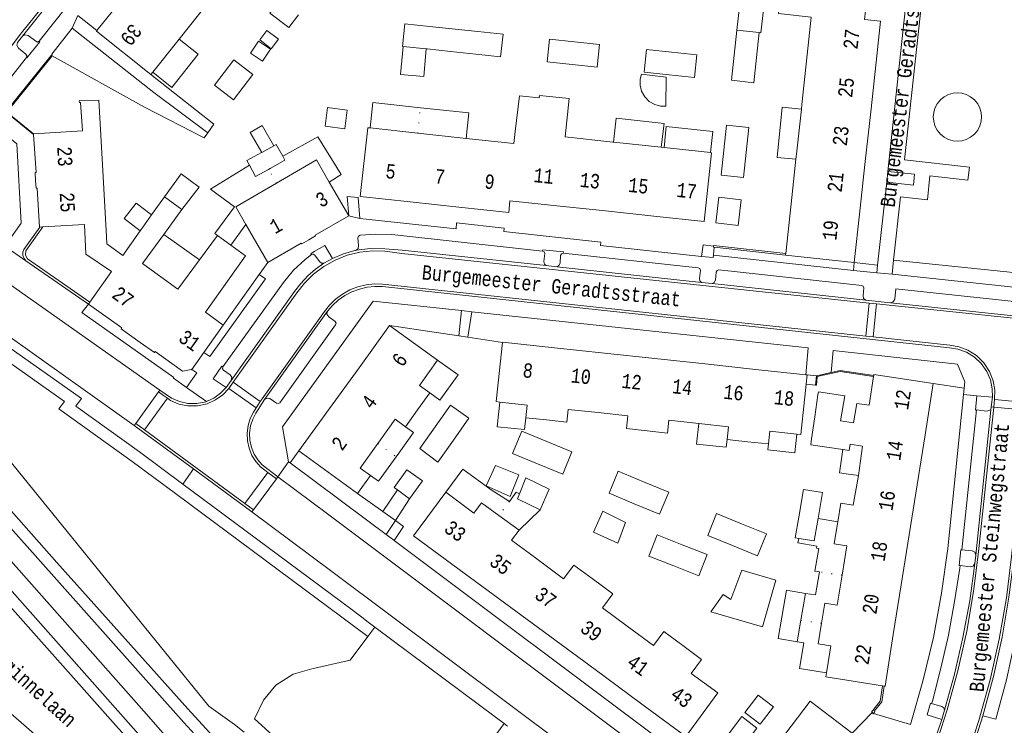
# Model space of a CAD drawing. Header units: metres. Extents: x 196790 to 198335, y 354523 to 356036.
# Tile 97 of 108: x 197428 to 197552, y 355462 to 355550. Entities that reach past the tile are written whole.
import ezdxf

# ---------------------------------------------------------------- set-up
doc = ezdxf.new("R2010")
doc.units = ezdxf.units.M
for name, pattern in [('DGN Style 1', [1.160006, 0.00193, -1.158076]), ('DGN Style 2', [186.027128, 111.616277, -74.410851]), ('DGN Style 3', [260.437979, 186.027128, -74.410851])]:
    doc.linetypes.add(name, pattern=pattern)
for name, color, linetype, lineweight in [('afdak', 252, 'DGN Style 2', 18), ('bij- of bedrijfsgebouw', 252, 'Continuous', 18), ('cultuurscheiding', 252, 'Continuous', 18), ('functiescheiding', 252, 'Continuous', 18), ('heg of haag', 252, 'Continuous', 18), ('hoofdgebouw', 252, 'Continuous', 18), ('huisnummer BAG', 252, 'Continuous', 18), ('kant asfaltverharding', 252, 'Continuous', 18), ('kant klinkerverharding', 252, 'Continuous', 18), ('kant muur (extern)', 252, 'Continuous', 18), ('kant tegelverharding', 252, 'Continuous', 18), ('molgoot', 252, 'DGN Style 3', 18), ('raster', 252, 'Continuous', 18), ('schutting', 252, 'Continuous', 18), ('straatnaam', 252, 'Continuous', 18), ('T22_berm', 252, 'DGN Style 2', 18), ('T22_brandgang', 252, 'DGN Style 2', 18), ('taludlijn', 252, 'Continuous', 18), ('tuinhuis', 252, 'DGN Style 2', 18), ('tussenmuur WOZ', 252, 'DGN Style 1', 18), ('vlakafsluiter grijs', 252, 'DGN Style 2', 18), ('vlakafsluiter groen', 252, 'DGN Style 2', 18)]:
    doc.layers.add(name, color=color, linetype=linetype, lineweight=lineweight)
doc.styles.add('Style-Courier New', font='cour.ttf')

msp = doc.modelspace()

# ---------------------------------------------------------------- linework, layer by layer
at = {"layer": 'afdak'}
for p, q in [((197456.783, 355524.332), (197454.875, 355521.739)), ((197446.486, 355523.055), (197450.968, 355519.913)), ((197475.923, 355495.696), (197475.597, 355495.245)), ((197533.489, 355492.886), (197531.951, 355493.102)), ((197473.927, 355488.373), (197475.776, 355491.088)), ((197487.491, 355491.083), (197489.791, 355489.614)), ((197477.28, 355489.984), (197475.496, 355487.242)), ((197473.927, 355488.373), (197475.496, 355487.242)), ((197493.641, 355488.58), (197490.988, 355486.022)), ((197528.436, 355487.519), (197530.907, 355487.097)), ((197525.82, 355472.063), (197526.646, 355471.912))]:
    msp.add_line(p, q, dxfattribs=at)
at = {"layer": 'afdak', "flags": 128}
for points in [[(197518.255, 355548.667), (197518.586, 355551.572), (197521.603, 355551.217), (197521.265, 355548.338), (197521.053, 355548.365)], [(197448.426, 355547.557), (197450.803, 355545.666), (197447.491, 355541.503), (197445.114, 355543.394)], [(197476.464, 355546.627), (197476.163, 355543.129), (197479.071, 355542.879), (197479.368, 355546.319)], [(197478.644, 355538.957), (197472.677, 355539.599), (197472.335, 355536.415)], [(197484.363, 355535.108), (197484.707, 355538.305), (197478.644, 355538.957)], [(197526.349, 355538.783), (197523.956, 355539.025), (197523.321, 355532.734), (197525.672, 355532.497)], [(197502.826, 355534.635), (197503.148, 355537.631), (197509.16, 355536.99), (197508.808, 355533.992)], [(197458.768, 355533.351), (197457.326, 355535.857), (197458.835, 355536.716), (197460.289, 355534.189)], [(197509.161, 355533.954), (197509.435, 355536.587), (197515.241, 355535.982), (197514.965, 355533.331)], [(197461.386, 355532.882), (197465.784, 355535.309), (197468.725, 355530.605), (197467.224, 355529.644)], [(197453.203, 355522.953), (197452.875, 355523.194), (197455.331, 355526.548), (197452.343, 355528.737), (197457.231, 355531.751)], [(197446.574, 355527.788), (197448.67, 355530.667), (197450.947, 355529.007), (197448.767, 355526.191)], [(197479.805, 355503.229), (197481.076, 355502.317), (197483.359, 355505.5), (197480.793, 355507.341)], [(197491.83, 355500.122), (197491.669, 355498.631), (197488.268, 355499.001), (197488.603, 355502.083)], [(197513.496, 355499.405), (197513.217, 355496.82), (197516.948, 355496.417), (197517.054, 355497.402)], [(197476.768, 355498.997), (197477.784, 355498.268), (197475.923, 355495.696)], [(197525.781, 355498.082), (197525.529, 355495.726), (197522.148, 355496.087), (197522.229, 355496.843)], [(197531.951, 355493.102), (197531.12, 355493.221), (197531.543, 355496.145)], [(197475.597, 355495.245), (197473.378, 355492.179), (197472.399, 355492.888)], [(197481.814, 355490.795), (197483.95, 355493.693), (197487.491, 355491.083)], [(197489.791, 355489.614), (197490.609, 355490.82), (197491.041, 355490.584)], [(197528.619, 355480.819), (197528.035, 355480.919), (197528.516, 355483.732), (197528.241, 355483.779), (197528.285, 355484.033), (197525.922, 355484.437), (197526.021, 355485.018)], [(197526.847, 355478.127), (197528.119, 355477.925), (197528.619, 355480.819)], [(197529.49, 355468.164), (197526.133, 355468.7), (197526.646, 355471.912)]]:
    msp.add_lwpolyline(points, dxfattribs=at)
at = {"layer": 'bij- of bedrijfsgebouw'}
for p, q in [((197479.775, 355549.122), (197485.844, 355548.477)), ((197517.916, 355545.525), (197518.255, 355548.667)), ((197518.255, 355548.667), (197521.053, 355548.365)), ((197521.053, 355548.365), (197520.715, 355545.224)), ((197479.368, 355546.319), (197476.464, 355546.627)), ((197479.476, 355546.308), (197479.368, 355546.319)), ((197482.403, 355545.997), (197479.476, 355546.308)), ((197485.558, 355545.662), (197482.403, 355545.997)), ((197458.768, 355533.351), (197460.289, 355534.189)), ((197458.749, 355533.34), (197458.768, 355533.351)), ((197459.618, 355531.228), (197459.836, 355531.349)), ((197528.034, 355500.243), (197528.431, 355502.992)), ((197475.345, 355491.404), (197475.776, 355491.088)), ((197475.776, 355491.088), (197477.28, 355489.984)), ((197490.8, 355489.964), (197491.041, 355490.584)), ((197493.641, 355488.58), (197490.8, 355489.964)), ((197528.396, 355487.282), (197528.436, 355487.519)), ((197526.275, 355474.751), (197526.847, 355478.127)), ((197526.275, 355474.751), (197525.82, 355472.063))]:
    msp.add_line(p, q, dxfattribs=at)
at = {"layer": 'bij- of bedrijfsgebouw', "flags": 128}
for points in [[(197461.019, 355552.398), (197459.793, 355550.803), (197462.17, 355548.997), (197463.382, 355550.592)], [(197476.464, 355546.627), (197476.383, 355546.636), (197476.682, 355549.45), (197479.775, 355549.122)], [(197485.844, 355548.477), (197488.983, 355548.144), (197488.684, 355545.33), (197485.558, 355545.662)], [(197497.942, 355547.193), (197494.8, 355547.526), (197494.501, 355544.712), (197497.644, 355544.378)], [(197497.644, 355544.378), (197500.786, 355544.045), (197501.085, 355546.859), (197497.942, 355547.193)], [(197510.104, 355545.902), (197506.962, 355546.235), (197506.663, 355543.421), (197509.805, 355543.088)], [(197454.062, 355543.357), (197455.283, 355544.946), (197457.657, 355543.123), (197456.441, 355541.534)], [(197509.805, 355543.088), (197512.948, 355542.754), (197513.246, 355545.568), (197510.104, 355545.902)], [(197520.715, 355545.224), (197520.377, 355542.082), (197517.578, 355542.383), (197517.916, 355545.525)], [(197454.062, 355543.357), (197452.841, 355541.767), (197455.226, 355539.944), (197456.441, 355541.534)], [(197516.636, 355533.634), (197516.974, 355536.776), (197519.773, 355536.474), (197519.435, 355533.332)], [(197460.289, 355534.189), (197460.582, 355534.35), (197461.386, 355532.882)], [(197458.749, 355533.34), (197456.916, 355532.329), (197457.231, 355531.751)], [(197461.386, 355532.882), (197461.67, 355532.362), (197459.836, 355531.349)], [(197519.435, 355533.332), (197519.097, 355530.191), (197516.298, 355530.492), (197516.636, 355533.634)], [(197457.231, 355531.751), (197458.002, 355530.335), (197459.618, 355531.228)], [(197516, 355527.728), (197518.799, 355527.426), (197518.453, 355524.215), (197515.655, 355524.516), (197516, 355527.728)], [(197528.431, 355502.992), (197528.483, 355503.385), (197531.786, 355502.871), (197531.253, 355499.733)], [(197482.77, 355497.319), (197484.717, 355500.067), (197482.404, 355501.706), (197480.483, 355498.996)], [(197480.483, 355498.996), (197478.561, 355496.285), (197480.822, 355494.571), (197482.77, 355497.319)], [(197494.466, 355497.159), (197491.319, 355498.452), (197490.167, 355495.65), (197493.314, 355494.357)], [(197494.466, 355497.159), (197497.612, 355495.865), (197496.46, 355493.063), (197493.314, 355494.357)], [(197477.28, 355489.984), (197478.879, 355492.22), (197476.927, 355493.616), (197475.345, 355491.404)], [(197486.866, 355491.603), (197488.031, 355494.153), (197490.945, 355492.951), (197489.889, 355490.255), (197486.866, 355491.603)], [(197506.567, 355492.104), (197503.404, 355493.413), (197502.262, 355490.656), (197505.425, 355489.347)], [(197491.041, 355490.584), (197491.82, 355492.586), (197494.77, 355491.166), (197493.641, 355488.58)], [(197506.567, 355492.104), (197509.73, 355490.794), (197508.588, 355488.037), (197505.425, 355489.347)], [(197528.436, 355487.519), (197528.984, 355490.755), (197526.618, 355491.155), (197526.026, 355487.658)], [(197500.307, 355485.775), (197501.472, 355488.434), (197504.313, 355487.013), (197503.366, 355484.427), (197500.307, 355485.775)], [(197518.851, 355486.846), (197515.736, 355488.115), (197514.623, 355485.386), (197517.738, 355484.117)], [(197526.021, 355485.018), (197525.591, 355485.091), (197526.026, 355487.658)], [(197528.396, 355487.282), (197527.958, 355484.691), (197526.021, 355485.018)], [(197518.851, 355486.846), (197521.965, 355485.576), (197520.852, 355482.847), (197517.738, 355484.117)], [(197511.42, 355484.219), (197508.298, 355485.447), (197507.255, 355482.796), (197510.377, 355481.568)], [(197510.377, 355481.568), (197513.499, 355480.339), (197514.542, 355482.99), (197511.42, 355484.219)], [(197516.541, 355477.966), (197517.515, 355477.367), (197518.893, 355481.012), (197523.161, 355479.788), (197521.484, 355473.941), (197515.024, 355475.794), (197516.541, 355477.966)], [(197526.847, 355478.127), (197524.48, 355478.528), (197523.908, 355475.149)], [(197525.82, 355472.063), (197523.454, 355472.464), (197523.908, 355475.149)], [(197519.274, 355463.204), (197521.18, 355461.746), (197522.851, 355463.93), (197520.945, 355465.388), (197519.274, 355463.204)], [(197517.208, 355460.504), (197519.114, 355459.045), (197520.785, 355461.229), (197518.879, 355462.688), (197517.208, 355460.504)]]:
    msp.add_lwpolyline(points, dxfattribs=at)
at = {"layer": 'cultuurscheiding'}
for p, q in [((197537.04, 355529.628), (197537.185, 355530.97)), ((197537.903, 355519.875), (197558.5, 355517.75)), ((197542.862, 355504.43), (197546.743, 355503.824))]:
    msp.add_line(p, q, dxfattribs=at)
at = {"layer": 'cultuurscheiding', "flags": 128}
msp.add_lwpolyline([(197542.869, 355537.799), (197542.92, 355538.35), (197543.082, 355538.913), (197543.362, 355539.455), (197543.756, 355539.939), (197544.24, 355540.333), (197544.782, 355540.613), (197545.345, 355540.775), (197545.896, 355540.826), (197546.447, 355540.775), (197547.01, 355540.613), (197547.552, 355540.333), (197548.036, 355539.939), (197548.43, 355539.455), (197548.71, 355538.913), (197548.872, 355538.35), (197548.923, 355537.799), (197548.872, 355537.248), (197548.71, 355536.685), (197548.43, 355536.143), (197548.036, 355535.659), (197547.552, 355535.265), (197547.01, 355534.985), (197546.447, 355534.823), (197545.896, 355534.772), (197545.345, 355534.823), (197544.782, 355534.985), (197544.24, 355535.265), (197543.756, 355535.659), (197543.362, 355536.143), (197543.082, 355536.685), (197542.92, 355537.248), (197542.869, 355537.799)], dxfattribs=at)
at = {"layer": 'functiescheiding'}
for p, q in [((197534.86, 355514.482), (197534.429, 355510.341)), ((197535.78, 355514.384), (197535.358, 355510.241)), ((197458.58, 355502.163), (197455.175, 355504.563)), ((197454.624, 355503.791), (197458.066, 355501.353)), ((197446.954, 355502.555), (197444.096, 355498.606)), ((197550.556, 355502.424), (197554.688, 355501.993)), ((197554.589, 355501.049), (197550.454, 355501.466)), ((197456.64, 355489.39), (197459.522, 355493.276))]:
    msp.add_line(p, q, dxfattribs=at)
at = {"layer": 'heg of haag', "flags": 128}
msp.add_lwpolyline([(197472.963, 355448.663), (197457.875, 355462.419), (197458.972, 355464.738), (197460.518, 355466.646), (197462.691, 355467.996), (197465.036, 355468.655), (197469.848, 355469.755)], dxfattribs=at)
at = {"layer": 'hoofdgebouw'}
for p, q in [((197438.119, 355548.61), (197440.068, 355551.036)), ((197451.975, 355552.017), (197448.426, 355547.557)), ((197448.426, 355547.557), (197445.114, 355543.394)), ((197527.082, 355545.586), (197526.412, 355539.365)), ((197535.035, 355538.427), (197535.715, 355544.648)), ((197445.114, 355543.394), (197444.879, 355543.099)), ((197526.349, 355538.783), (197525.742, 355533.144)), ((197526.412, 355539.365), (197526.349, 355538.783)), ((197534.356, 355532.208), (197535.035, 355538.427)), ((197478.293, 355535.767), (197472.335, 355536.415)), ((197430.179, 355535.604), (197430.174, 355535.682)), ((197484.363, 355535.108), (197478.293, 355535.767)), ((197490.352, 355534.457), (197484.363, 355535.108)), ((197490.515, 355535.958), (197490.352, 355534.457)), ((197502.737, 355534.645), (197496.75, 355535.288)), ((197502.826, 355534.635), (197502.737, 355534.645)), ((197508.808, 355533.992), (197502.826, 355534.635)), ((197509.161, 355533.954), (197508.808, 355533.992)), ((197514.965, 355533.331), (197509.161, 355533.954)), ((197525.672, 355532.497), (197525.072, 355526.923)), ((197525.742, 355533.144), (197525.672, 355532.497)), ((197533.676, 355525.988), (197534.356, 355532.208)), ((197439.319, 355522.764), (197438.903, 355530.319)), ((197469.665, 355525.418), (197467.224, 355529.644)), ((197444.962, 355525.515), (197446.574, 355527.788)), ((197446.574, 355527.788), (197448.767, 355526.191)), ((197471.095, 355527.839), (197477.368, 355527.157)), ((197477.368, 355527.157), (197483.437, 355526.497)), ((197489.835, 355527.297), (197495.738, 355526.671)), ((197495.738, 355526.671), (197501.811, 355526.028)), ((197525.072, 355526.923), (197524.403, 355520.708)), ((197444.093, 355524.29), (197444.962, 355525.515)), ((197448.767, 355526.191), (197446.486, 355523.055)), ((197501.811, 355526.028), (197507.882, 355525.385)), ((197533.676, 355525.988), (197532.972, 355519.546)), ((197431.357, 355524.016), (197430.961, 355523.992)), ((197443.543, 355523.514), (197444.093, 355524.29)), ((197456.783, 355524.332), (197459.53, 355519.576)), ((197453.203, 355522.953), (197450.968, 355519.913)), ((197453.203, 355522.953), (197454.875, 355521.739)), ((197439.935, 355518.42), (197436.721, 355520.623)), ((197524.403, 355520.708), (197524.379, 355520.489)), ((197532.972, 355519.546), (197524.379, 355520.489)), ((197448.241, 355516.205), (197444.011, 355519.315)), ((197450.968, 355519.913), (197448.241, 355516.205)), ((197439.935, 355518.42), (197437.226, 355514.59)), ((197437.226, 355514.59), (197437.048, 355514.338)), ((197451.506, 355508.3), (197453.925, 355511.718)), ((197474.763, 355511.658), (197470.949, 355506.382)), ((197474.763, 355511.658), (197480.793, 355507.341)), ((197450, 355506.172), (197451.506, 355508.3)), ((197501.707, 355508.205), (197495.411, 355508.879)), ((197508.002, 355507.53), (197501.707, 355508.205)), ((197514.299, 355506.856), (197508.002, 355507.53)), ((197520.594, 355506.181), (197514.299, 355506.856)), ((197470.949, 355506.382), (197467.246, 355501.259)), ((197520.594, 355506.181), (197526.927, 355505.503)), ((197526.927, 355505.503), (197527.096, 355505.485)), ((197527.096, 355505.485), (197526.971, 355504.321)), ((197535.394, 355505.308), (197535.412, 355505.427)), ((197541.835, 355497.975), (197542.862, 355504.43)), ((197479.805, 355503.229), (197478.272, 355501.092)), ((197488.603, 355502.083), (197492.002, 355501.713)), ((197492.002, 355501.713), (197491.83, 355500.122)), ((197463.42, 355495.967), (197467.246, 355501.259)), ((197478.272, 355501.092), (197476.768, 355498.997)), ((197491.83, 355500.122), (197494.437, 355499.841)), ((197527.636, 355497.49), (197528.034, 355500.243)), ((197531.253, 355499.733), (197532.89, 355499.497)), ((197540.841, 355491.721), (197541.835, 355497.975)), ((197473.635, 355497.351), (197473.302, 355496.885)), ((197517.054, 355497.402), (197519.619, 355497.125)), ((197522.229, 355496.843), (197519.619, 355497.125)), ((197532.352, 355496.028), (197532.457, 355496.793)), ((197470.775, 355490.645), (197463.42, 355495.967)), ((197531.543, 355496.145), (197532.352, 355496.028)), ((197472.399, 355492.888), (197470.775, 355490.645)), ((197539.846, 355485.466), (197540.841, 355491.721)), ((197488.47, 355487.877), (197486.304, 355489.473)), ((197531.282, 355489.436), (197530.907, 355487.097)), ((197490.988, 355486.022), (197488.47, 355487.877)), ((197530.874, 355486.889), (197530.462, 355484.311)), ((197530.907, 355487.097), (197530.874, 355486.889)), ((197538.851, 355479.212), (197539.846, 355485.466)), ((197483.491, 355481.119), (197489.167, 355476.937)), ((197537.856, 355472.956), (197538.851, 355479.212)), ((197489.167, 355476.937), (197494.843, 355472.755)), ((197528.87, 355474.381), (197529.279, 355476.905)), ((197528.454, 355471.808), (197528.87, 355474.381)), ((197494.843, 355472.755), (197500.518, 355468.574)), ((197529.904, 355470.754), (197529.49, 355468.164)), ((197500.518, 355468.574), (197506.194, 355464.392)), ((197536.517, 355466.54), (197536.735, 355466.506))]:
    msp.add_line(p, q, dxfattribs=at)
at = {"layer": 'hoofdgebouw', "flags": 128}
for points in [[(197527.082, 355545.586), (197527.591, 355550.312), (197523.496, 355550.766), (197523.661, 355552.252)], [(197535.715, 355544.648), (197536.278, 355549.797), (197534.269, 355549.991), (197534.387, 355551.086)], [(197444.879, 355543.099), (197438.053, 355548.528), (197438.119, 355548.61)], [(197430.174, 355535.682), (197436.333, 355536.069), (197436.054, 355539.595), (197435.928, 355539.587), (197435.913, 355539.796), (197438.376, 355539.906), (197438.903, 355530.319)], [(197490.515, 355535.958), (197491.067, 355540.438), (197493.498, 355540.178), (197493.532, 355540.495), (197497.266, 355540.095), (197496.75, 355535.288)], [(197472.335, 355536.415), (197472.04, 355536.447), (197471.095, 355527.839)], [(197430.446, 355529.787), (197430.376, 355530.837), (197430.495, 355530.847), (197430.179, 355535.604)], [(197507.882, 355525.385), (197514.171, 355524.718), (197515.082, 355533.318), (197514.965, 355533.331)], [(197467.224, 355529.644), (197465.628, 355532.406), (197460.602, 355529.502)], [(197430.961, 355523.992), (197430.926, 355523.99), (197430.628, 355528.86), (197430.508, 355528.857), (197430.446, 355529.787)], [(197460.602, 355529.502), (197455.499, 355526.554), (197456.783, 355524.332)], [(197483.437, 355526.497), (197489.707, 355525.816), (197489.835, 355527.297)], [(197464.657, 355522.404), (197465.503, 355522.896), (197465.452, 355523.002), (197469.665, 355525.418)], [(197436.721, 355520.623), (197436.578, 355524.334), (197431.357, 355524.016)], [(197439.319, 355522.764), (197439.344, 355521.91), (197441.355, 355520.43), (197443.543, 355523.514)], [(197446.486, 355523.055), (197443.849, 355519.429), (197444.011, 355519.315)], [(197454.875, 355521.739), (197456.728, 355520.395), (197455.602, 355518.811)], [(197459.53, 355519.576), (197459.536, 355519.566), (197463.722, 355521.996), (197463.793, 355521.902), (197464.657, 355522.404)], [(197453.925, 355511.718), (197451.703, 355513.336), (197455.602, 355518.811)], [(197437.048, 355514.338), (197441.233, 355511.378), (197441.155, 355511.277), (197443.549, 355509.565)], [(197443.549, 355509.565), (197445.346, 355508.281), (197445.398, 355508.413), (197448.838, 355505.938), (197448.876, 355505.968), (197449.925, 355506.152), (197449.966, 355506.125), (197450, 355506.172)], [(197488.913, 355509.561), (197488.106, 355502.137), (197488.603, 355502.083)], [(197495.411, 355508.879), (197488.915, 355509.575), (197488.913, 355509.561)], [(197480.793, 355507.341), (197478.512, 355504.154), (197479.805, 355503.229)], [(197535.412, 355505.427), (197535.432, 355505.558), (197542.862, 355504.43)], [(197526.971, 355504.321), (197526.298, 355498.027), (197525.781, 355498.082)], [(197532.89, 355499.497), (197533.277, 355501.921), (197534.844, 355501.683), (197535.394, 355505.308)], [(197494.437, 355499.841), (197496.98, 355499.567), (197497.153, 355501.167), (197500.905, 355500.762)], [(197500.905, 355500.762), (197504.61, 355500.363), (197504.437, 355498.762), (197507.028, 355498.483)], [(197476.768, 355498.997), (197475.476, 355499.924), (197473.635, 355497.351)], [(197507.028, 355498.483), (197509.567, 355498.209), (197509.74, 355499.81), (197513.496, 355499.405)], [(197513.496, 355499.405), (197517.227, 355499.002), (197517.054, 355497.402)], [(197525.781, 355498.082), (197522.4, 355498.444), (197522.229, 355496.843)], [(197473.302, 355496.885), (197471.111, 355493.821), (197472.399, 355492.888)], [(197527.636, 355497.49), (197527.519, 355496.726), (197531.543, 355496.145)], [(197532.457, 355496.793), (197534.023, 355496.543), (197533.489, 355492.886)], [(197533.489, 355492.886), (197532.847, 355489.186), (197531.282, 355489.436)], [(197481.814, 355490.795), (197477.783, 355485.325), (197483.491, 355481.119)], [(197481.814, 355490.795), (197485.338, 355488.176), (197486.304, 355489.473)], [(197493.215, 355482.432), (197490.06, 355484.772), (197490.988, 355486.022)], [(197530.462, 355484.311), (197532.028, 355484.061), (197531.439, 355480.387)], [(197500.158, 355479.97), (197497.854, 355481.677), (197496.569, 355479.945), (197493.215, 355482.432)], [(197504.526, 355474.014), (197501.422, 355476.31), (197502.726, 355478.066), (197500.158, 355479.97)], [(197531.439, 355480.387), (197530.844, 355476.655), (197529.279, 355476.905)], [(197511.504, 355471.599), (197509.132, 355473.353), (197507.819, 355471.578), (197504.526, 355474.014)], [(197536.735, 355466.506), (197536.828, 355466.491), (197537.856, 355472.956)], [(197515.881, 355465.654), (197512.565, 355468.105), (197513.857, 355469.859), (197511.504, 355471.599)], [(197529.904, 355470.754), (197530.049, 355471.567), (197528.454, 355471.808)], [(197529.49, 355468.164), (197529.411, 355467.67), (197536.517, 355466.54)], [(197506.194, 355464.392), (197511.87, 355460.21), (197515.881, 355465.654)], [(197532.702, 355460.598), (197527.468, 355464.616), (197523.484, 355459.408)]]:
    msp.add_lwpolyline(points, dxfattribs=at)
at = {"layer": 'kant asfaltverharding'}
for p, q in [((197431.185, 355507.421), (197339.643, 355571.947)), ((197445.243, 355540.851), (197451.997, 355535.819)), ((197469.665, 355525.418), (197469.469, 355527.834)), ((197513.85, 355520.33), (197514.038, 355521.763)), ((197427.28, 355516.781), (197434.508, 355511.679)), ((197485.068, 355513.403), (197483.785, 355513.533)), ((197446.01, 355503.576), (197434.508, 355511.679)), ((197442.804, 355499.147), (197431.185, 355507.421)), ((197445.846, 355503.349), (197442.997, 355499.413)), ((197446.01, 355503.576), (197445.846, 355503.349)), ((197446.018, 355503.587), (197446.01, 355503.576)), ((197442.997, 355499.413), (197442.804, 355499.147)), ((197460.603, 355492.455), (197457.729, 355488.59)), ((197460.793, 355492.711), (197460.603, 355492.455)), ((197460.793, 355492.711), (197467.156, 355487.951)), ((197457.729, 355488.59), (197457.542, 355488.339)), ((197457.542, 355488.339), (197467.557, 355480.864)), ((197467.156, 355487.951), (197521.82, 355446.999)), ((197475.496, 355487.242), (197474.335, 355485.509)), ((197475.33, 355484.767), (197476.507, 355486.496)), ((197518.382, 355442.809), (197467.557, 355480.864))]:
    msp.add_line(p, q, dxfattribs=at)
at = {"layer": 'kant asfaltverharding', "flags": 128}
for points in [[(197410.691, 355494.281), (197412.983, 355492.109), (197415.635, 355489.419), (197418.192, 355486.642), (197440.832, 355461.204), (197444.739, 355456.939), (197448.762, 355452.781), (197452.897, 355448.733), (197457.138, 355444.801), (197526.547, 355382.178), (197529.969, 355378.854), (197533.188, 355375.321), (197536.186, 355371.599), (197538.946, 355367.708), (197539.347, 355366.861), (197539.822, 355366.053)], [(197401.684, 355484.849), (197415.495, 355473.19), (197424.661, 355465.38), (197436.877, 355454.769), (197454.092, 355439.535), (197519.959, 355380.085), (197522.357, 355377.733), (197524.659, 355375.284), (197526.861, 355372.743), (197528.956, 355370.118), (197530.758, 355367.918)]]:
    msp.add_lwpolyline(points, dxfattribs=at)
at = {"layer": 'kant klinkerverharding'}
for p, q in [((197428.804, 355547.908), (197432.859, 355553.004)), ((197434.465, 355551.787), (197430.887, 355547.286)), ((197428.194, 355547.123), (197428.804, 355547.908)), ((197470.596, 355521.092), (197470.436, 355521.059)), ((197494.207, 355520.678), (197494.107, 355519.677)), ((197495.722, 355519.026), (197494.399, 355519.169)), ((197513.844, 355517.07), (197495.722, 355519.026)), ((197515.161, 355516.928), (197513.844, 355517.07)), ((197534.426, 355514.848), (197515.161, 355516.928)), ((197534.426, 355514.848), (197537.507, 355514.519)), ((197556.645, 355512.512), (197537.507, 355514.519)), ((197459.127, 355502.427), (197467.008, 355513.46)), ((197454.307, 355503.903), (197454.948, 355504.796)), ((197550.141, 355501.497), (197550.267, 355502.695)), ((197548.27, 355501.097), (197546.45, 355483.589)), ((197550.099, 355501.101), (197548.195, 355482.914)), ((197550.099, 355501.101), (197550.141, 355501.497)), ((197450.198, 355493.725), (197442.804, 355499.147)), ((197457.542, 355488.339), (197450.198, 355493.725)), ((197548.195, 355482.914), (197548.077, 355481.848)), ((197543.931, 355462.333), (197544.29, 355463.501))]:
    msp.add_line(p, q, dxfattribs=at)
at = {"layer": 'kant klinkerverharding', "flags": 128}
for points in [[(197334.884, 355561.397), (197404.494, 355502.631), (197407.492, 355500), (197411.44, 355496.204), (197415.182, 355492.204), (197442.016, 355461.962), (197446.398, 355457.039), (197450.971, 355452.287), (197455.725, 355447.716), (197460.65, 355443.336), (197526.834, 355383.554), (197530.432, 355380.018), (197533.841, 355376.291), (197537.047, 355372.387), (197540.035, 355368.323), (197541.103, 355366.787), (197541.1, 355366.275), (197540.769, 355365.885), (197540.265, 355365.797), (197539.822, 355366.053)], [(197428.804, 355547.908), (197429.145, 355548.098), (197429.508, 355547.994), (197430.47, 355547.268), (197430.666, 355547.164), (197430.887, 355547.286)], [(197429.286, 355545.25), (197429.348, 355545.466), (197429.228, 355545.664), (197428.279, 355546.411), (197428.09, 355546.765), (197428.194, 355547.123)], [(197425.851, 355540.83), (197426.828, 355542.098), (197429.286, 355545.25)], [(197470.596, 355521.092), (197470.858, 355521.326), (197470.901, 355521.675), (197470.814, 355522.663), (197470.883, 355522.88), (197471.072, 355523.008), (197473.071, 355523.127), (197475.073, 355523.053), (197493.938, 355521.005)], [(197453.906, 355506.487), (197461.476, 355517.05), (197462.733, 355518.597), (197464.191, 355519.956), (197464.982, 355520.548)], [(197466.541, 355519.472), (197466.238, 355519.492), (197465.996, 355519.675), (197465.407, 355520.467), (197465.213, 355520.605), (197464.982, 355520.548)], [(197467.612, 355520.07), (197468.994, 355520.651), (197470.436, 355521.059)], [(197470.596, 355521.092), (197470.518, 355521.069), (197470.436, 355521.059)], [(197494.399, 355519.169), (197476.366, 355521.115), (197474.175, 355521.287), (197472.378, 355521.321), (197470.596, 355521.092)], [(197493.938, 355521.005), (197493.954, 355521.154), (197496.549, 355520.881), (197496.533, 355520.732)], [(197493.938, 355521.005), (197494.149, 355520.905), (197494.207, 355520.678)], [(197496.533, 355520.732), (197496.307, 355520.668), (197496.2, 355520.459), (197496.13, 355519.468), (197495.991, 355519.187), (197495.722, 355519.026)], [(197513.844, 355517.07), (197513.636, 355517.28), (197513.592, 355517.572), (197513.7, 355518.571), (197513.616, 355518.793), (197513.408, 355518.906), (197496.533, 355520.732)], [(197454.948, 355504.796), (197462.874, 355515.919), (197463.643, 355516.945), (197464.52, 355517.889), (197465.492, 355518.736), (197466.541, 355519.472)], [(197467.612, 355520.07), (197467.069, 355519.784), (197466.541, 355519.472)], [(197494.107, 355519.677), (197494.168, 355519.374), (197494.399, 355519.169)], [(197534.426, 355514.848), (197534.149, 355515.047), (197534.072, 355515.38), (197534.159, 355516.381), (197534.103, 355516.596), (197533.908, 355516.701), (197516.023, 355518.641), (197515.805, 355518.567), (197515.688, 355518.369), (197515.574, 355517.352), (197515.434, 355517.075), (197515.161, 355516.928)], [(197549.57, 355505.921), (197548.885, 355506.905), (197548.015, 355507.722), (197547.018, 355508.332), (197545.965, 355508.715), (197544.921, 355508.883), (197473.878, 355516.547), (197472.925, 355516.569), (197471.953, 355516.47), (197470.987, 355516.246), (197470.049, 355515.896), (197469.164, 355515.428), (197468.353, 355514.856), (197467.633, 355514.196), (197467.015, 355513.47), (197467.008, 355513.46)], [(197556.518, 355514.312), (197538.189, 355516.272), (197538.038, 355514.968), (197537.86, 355514.64), (197537.507, 355514.519)], [(197467.008, 355513.46), (197466.932, 355513.076), (197467.155, 355512.755), (197467.966, 355512.167), (197468.082, 355511.969), (197468.019, 355511.749), (197461.018, 355502.005), (197460.822, 355501.89), (197460.6, 355501.939), (197459.772, 355502.516), (197459.433, 355502.59), (197459.127, 355502.427)], [(197454.948, 355504.796), (197455.025, 355505.186), (197454.796, 355505.511), (197453.98, 355506.072), (197453.861, 355506.265), (197453.906, 355506.487)], [(197550.267, 355502.695), (197550.253, 355503.752), (197550.026, 355504.85), (197549.57, 355505.921)], [(197451.826, 355502.167), (197451.749, 355502.133), (197450.647, 355501.903), (197449.522, 355501.907), (197448.445, 355502.138), (197447.478, 355502.562), (197446.66, 355503.126), (197446.018, 355503.587)], [(197454.307, 355503.903), (197453.619, 355503.185), (197452.757, 355502.576), (197451.826, 355502.167)], [(197459.127, 355502.427), (197458.013, 355500.675), (197457.631, 355499.931), (197457.366, 355499.1), (197457.241, 355498.209), (197457.275, 355497.296)], [(197550.099, 355501.101), (197549.56, 355500.945), (197548.27, 355501.097)], [(197457.275, 355497.296), (197457.467, 355496.403), (197457.807, 355495.57), (197458.27, 355494.83), (197458.823, 355494.203), (197460.793, 355492.711)], [(197549.088, 355462.804), (197550.404, 355467.699), (197551.494, 355472.655), (197552.354, 355477.655), (197552.982, 355482.685), (197553.389, 355486.566)], [(197546.45, 355483.589), (197547.752, 355483.44), (197548.082, 355483.268), (197548.195, 355482.914)], [(197546.228, 355481.597), (197546.186, 355481.292), (197545.546, 355477.088), (197544.76, 355472.906), (197543.829, 355468.754), (197542.755, 355464.639), (197542.668, 355464.35)], [(197548.077, 355481.848), (197547.436, 355477.205), (197546.59, 355472.591), (197545.54, 355468.018), (197544.29, 355463.501)], [(197548.077, 355481.848), (197547.884, 355481.529), (197547.52, 355481.444), (197546.228, 355481.597)], [(197542.668, 355464.35), (197543.924, 355463.97), (197544.187, 355463.798), (197544.29, 355463.501)], [(197549.088, 355462.804), (197547.433, 355457.644), (197545.524, 355452.565), (197543.367, 355447.586), (197540.97, 355442.726), (197540.053, 355440.954)], [(197541.527, 355455.488), (197542.788, 355458.89), (197543.931, 355462.333)]]:
    msp.add_lwpolyline(points, dxfattribs=at)
at = {"layer": 'kant muur (extern)'}
for p, q in [((197515.325, 355521.486), (197515.337, 355521.593)), ((197515.444, 355521.473), (197515.325, 355521.486)), ((197524.379, 355520.489), (197515.444, 355521.473)), ((197429.235, 355519.792), (197437.048, 355514.338)), ((197458.454, 355518.068), (197459.53, 355519.576)), ((197453.925, 355511.718), (197458.454, 355518.068)), ((197528.233, 355505.381), (197528.136, 355504.206)), ((197530.095, 355505.801), (197528.233, 355505.381)), ((197470.775, 355490.645), (197473.927, 355488.373)), ((197473.927, 355488.373), (197475.496, 355487.242))]:
    msp.add_line(p, q, dxfattribs=at)
at = {"layer": 'kant muur (extern)', "flags": 128}
for points in [[(197430.961, 355523.992), (197428.958, 355521.2), (197428.845, 355520.844), (197428.854, 355520.448), (197428.995, 355520.079), (197429.235, 355519.792)], [(197431.357, 355524.016), (197429.223, 355521.037), (197429.159, 355520.502), (197429.428, 355520.035), (197437.226, 355514.59)], [(197515.337, 355521.593), (197515.349, 355521.705), (197524.403, 355520.708)], [(197535.394, 355505.308), (197531.206, 355505.928), (197528.345, 355505.283), (197528.256, 355504.196)], [(197535.412, 355505.427), (197531.201, 355506.05), (197530.095, 355505.801)], [(197535.197, 355463.185), (197535.122, 355463.244), (197536.201, 355464.642), (197536.517, 355466.54)], [(197536.735, 355466.506), (197536.409, 355464.55), (197535.5, 355463.393), (197535.568, 355463.315), (197535.393, 355463.097)], [(197535.393, 355463.097), (197535.361, 355463.057), (197535.197, 355463.185)]]:
    msp.add_lwpolyline(points, dxfattribs=at)
at = {"layer": 'kant tegelverharding'}
for p, q in [((197537.185, 355530.97), (197539.951, 355556.544)), ((197435.718, 355550.507), (197438.119, 355548.61)), ((197445.243, 355540.851), (197435.011, 355548.898)), ((197535.887, 355519.221), (197537.04, 355529.628)), ((197470.849, 355527.699), (197471.046, 355525.096)), ((197515.334, 355520.471), (197532.868, 355518.584)), ((197535.782, 355518.27), (197535.887, 355519.221)), ((197537.903, 355519.875), (197537.705, 355518.098)), ((197532.868, 355518.584), (197535.782, 355518.27)), ((197537.705, 355518.098), (197558.306, 355515.89)), ((197483.785, 355513.533), (197483.429, 355510.374)), ((197485.068, 355513.403), (197484.573, 355510.204)), ((197546.743, 355503.824), (197546.662, 355503.035)), ((197548.315, 355502.879), (197550.267, 355502.695)), ((197462.316, 355494.464), (197462.112, 355494.616)), ((197472.07, 355487.197), (197462.316, 355494.464)), ((197470.087, 355476.047), (197448.864, 355491.822)), ((197472.07, 355487.197), (197474.335, 355485.509)), ((197475.33, 355484.767), (197512.036, 355457.256)), ((197470.618, 355475.644), (197470.087, 355476.047)), ((197471.446, 355475.015), (197470.618, 355475.644)), ((197471.446, 355475.015), (197471.925, 355474.657)), ((197471.925, 355474.657), (197472.941, 355473.898)), ((197472.941, 355473.898), (197488.172, 355462.528)), ((197489.126, 355461.817), (197488.172, 355462.528)), ((197489.539, 355461.509), (197489.126, 355461.817))]:
    msp.add_line(p, q, dxfattribs=at)
at = {"layer": 'kant tegelverharding', "flags": 128}
for points in [[(197335.699, 355564.637), (197402.989, 355507.82), (197407.282, 355504.012), (197411.384, 355500), (197413.312, 355497.973), (197415.191, 355495.9), (197444.001, 355463.354), (197447.56, 355459.339), (197451.247, 355455.437), (197455.057, 355451.655), (197458.983, 355447.998), (197528.712, 355385.121), (197532.368, 355381.471), (197535.841, 355377.637), (197539.117, 355373.633), (197542.184, 355369.475), (197544.005, 355366.873)], [(197542.367, 355560.957), (197542.209, 355559.34), (197545.536, 355558.975), (197545.04, 355554.358), (197541.673, 355554.71), (197539.28, 355532.404), (197547.42, 355531.505), (197547.219, 355529.886), (197542.449, 355530.405), (197542.134, 355527.427), (197538.783, 355527.783), (197537.903, 355519.875)], [(197435.011, 355548.898), (197432.457, 355545.672), (197432.506, 355545.633), (197432.401, 355545.502)], [(197429.286, 355545.25), (197429.363, 355545.185), (197430.972, 355547.209), (197430.887, 355547.286)], [(197432.401, 355545.502), (197426.718, 355538.45), (197430.179, 355535.604)], [(197367.015, 355541.873), (197404.462, 355510.238), (197407.246, 355507.809), (197409.952, 355505.29), (197412.576, 355502.686), (197415.113, 355500), (197448.987, 355461.956), (197452.201, 355458.454), (197455.521, 355455.05), (197458.943, 355451.749), (197462.463, 355448.555), (197505.711, 355409.607)], [(197420.973, 355525.582), (197420.251, 355529.82), (197425.318, 355536.655), (197428.073, 355534.412), (197428.651, 355524.486), (197426.59, 355521.627)], [(197537.04, 355529.628), (197540.373, 355529.26), (197540.523, 355530.612), (197537.185, 355530.97)], [(197471.046, 355525.096), (197483.095, 355523.802), (197483.177, 355524.533), (197489.145, 355523.876), (197489.081, 355523.461), (197501.25, 355522.122), (197501.195, 355521.7), (197513.85, 355520.33)], [(197464.982, 355520.548), (197464.895, 355520.667), (197465.321, 355520.951), (197466.671, 355521.677), (197467.612, 355520.07)], [(197513.85, 355520.33), (197515.29, 355520.174), (197515.334, 355520.471)], [(197451.506, 355508.3), (197452.28, 355507.796), (197459.255, 355517.517), (197458.454, 355518.068)], [(197449.347, 355503.922), (197447.7, 355505.071), (197447.743, 355505.149), (197436.249, 355513.287), (197437.048, 355514.338)], [(197462.112, 355494.616), (197461.373, 355498.967), (197472.733, 355514.731), (197483.785, 355513.533)], [(197448.864, 355491.822), (197443.438, 355495.855), (197435.464, 355501.555), (197436.171, 355502.518), (197421.357, 355512.955)], [(197526.927, 355505.503), (197527.2, 355508.873), (197485.068, 355513.403)], [(197530.095, 355505.801), (197530.338, 355508.527), (197545.888, 355506.849)], [(197545.888, 355506.849), (197546.825, 355504.625), (197546.743, 355503.824)], [(197450, 355506.172), (197450.625, 355505.727), (197449.347, 355503.922)], [(197453.906, 355506.487), (197453.783, 355506.574), (197452.682, 355504.994), (197454.307, 355503.903)], [(197546.662, 355503.035), (197544.693, 355483.754), (197543.921, 355478.164), (197542.882, 355472.612), (197541.579, 355467.115), (197540.018, 355461.692), (197535.393, 355463.097)], [(197548.27, 355501.097), (197548.146, 355501.088), (197548.315, 355502.879)], [(197553.389, 355486.566), (197555.066, 355486.369), (197554.662, 355482.423), (197554.011, 355477.347), (197553.135, 355472.3), (197552.037, 355467.297), (197550.719, 355462.352), (197549.088, 355462.804)], [(197474.335, 355485.509), (197475.3, 355484.79), (197475.33, 355484.767)], [(197546.45, 355483.589), (197546.308, 355483.597), (197546.094, 355481.609), (197546.228, 355481.597)], [(197542.668, 355464.35), (197542.54, 355464.375), (197542.109, 355462.915), (197543.931, 355462.333)]]:
    msp.add_lwpolyline(points, dxfattribs=at)
at = {"layer": 'molgoot'}
for p, q in [((197535.78, 355514.384), (197534.86, 355514.482)), ((197535.78, 355514.384), (197559.071, 355511.938)), ((197534.429, 355510.341), (197535.358, 355510.241)), ((197455.175, 355504.563), (197454.624, 355503.791)), ((197458.066, 355501.353), (197458.58, 355502.163)), ((197550.454, 355501.466), (197550.556, 355502.424)), ((197442.997, 355499.413), (197444.096, 355498.606)), ((197444.096, 355498.606), (197456.64, 355489.39)), ((197459.522, 355493.276), (197460.603, 355492.455)), ((197456.64, 355489.39), (197457.729, 355488.59))]:
    msp.add_line(p, q, dxfattribs=at)
at = {"layer": 'molgoot', "flags": 128}
for points in [[(197463.926, 355592.505), (197463.252, 355591.68), (197428.519, 355548.107), (197427.935, 355547.309), (197426.628, 355545.616), (197423.84, 355542.046), (197422.531, 355540.335), (197421.215, 355538.577), (197416.62, 355532.397), (197416.295, 355531.922), (197415.521, 355530.488), (197415.124, 355528.857)], [(197455.175, 355504.563), (197463.155, 355515.766), (197464.105, 355516.988), (197465.237, 355518.106), (197466.531, 355519.079), (197467.958, 355519.876), (197469.481, 355520.47), (197471.056, 355520.85), (197472.637, 355521.012), (197474.185, 355520.968), (197476.306, 355520.69), (197534.86, 355514.482)], [(197458.58, 355502.163), (197458.797, 355502.503), (197466.631, 355513.439), (197467.262, 355514.238), (197468.01, 355514.967), (197468.862, 355515.603), (197469.8, 355516.124), (197470.799, 355516.515), (197471.833, 355516.767), (197472.871, 355516.879), (197473.889, 355516.857), (197534.429, 355510.341)], [(197535.358, 355510.241), (197544.951, 355509.208), (197546.074, 355509.018), (197547.207, 355508.591), (197548.276, 355507.915), (197549.2, 355507.011), (197549.913, 355505.933), (197550.376, 355504.756), (197550.581, 355503.563), (197550.556, 355502.424)], [(197445.846, 355503.349), (197446.458, 355502.899), (197446.954, 355502.555)], [(197454.624, 355503.791), (197453.901, 355503.011), (197452.987, 355502.345), (197451.912, 355501.857), (197450.732, 355501.599), (197449.524, 355501.596), (197448.369, 355501.84), (197447.332, 355502.294), (197446.954, 355502.555)], [(197459.522, 355493.276), (197458.613, 355493.967), (197458.025, 355494.629), (197457.533, 355495.412), (197457.17, 355496.293), (197456.962, 355497.238), (197456.923, 355498.205), (197457.05, 355499.149), (197457.327, 355500.031), (197457.727, 355500.821), (197458.066, 355501.353)], [(197550.454, 355501.466), (197548.545, 355483.345), (197547.919, 355478.35), (197547.055, 355473.373), (197545.953, 355468.431), (197544.617, 355463.542), (197543.049, 355458.722), (197541.257, 355453.988), (197539.247, 355449.354), (197537.027, 355444.835), (197536.085, 355442.981)], [(197554.589, 355501.049), (197552.669, 355482.725), (197552.022, 355477.552), (197551.126, 355472.399), (197549.981, 355467.282), (197548.591, 355462.221), (197546.959, 355457.232), (197545.091, 355452.333), (197542.997, 355447.539), (197540.683, 355442.868), (197539.732, 355441.01)]]:
    msp.add_lwpolyline(points, dxfattribs=at)
at = {"layer": 'raster'}
msp.add_line((197535.197, 355463.185), (197532.702, 355460.598), dxfattribs=at)
at = {"layer": 'schutting'}
for p, q in [((197432.513, 355545.435), (197432.401, 355545.502)), ((197432.513, 355545.435), (197444.066, 355539.007)), ((197444.879, 355543.099), (197452.765, 355536.874)), ((197444.066, 355539.007), (197451.566, 355535.166)), ((197474.763, 355511.658), (197483.429, 355510.374)), ((197483.429, 355510.374), (197484.573, 355510.204)), ((197484.573, 355510.204), (197488.913, 355509.561))]:
    msp.add_line(p, q, dxfattribs=at)
at = {"layer": 'schutting', "flags": 128}
msp.add_lwpolyline([(197430.174, 355535.682), (197426.835, 355538.389), (197432.513, 355545.435)], dxfattribs=at)
at = {"layer": 'T22_berm'}
for p, q in [((197451.566, 355535.166), (197451.997, 355535.819)), ((197532.972, 355519.546), (197535.887, 355519.221)), ((197463.42, 355495.967), (197462.316, 355494.464))]:
    msp.add_line(p, q, dxfattribs=at)
at = {"layer": 'T22_brandgang'}
for p, q in [((197451.997, 355535.819), (197452.765, 355536.874)), ((197469.469, 355527.834), (197470.849, 355527.699)), ((197514.038, 355521.763), (197515.337, 355521.593)), ((197528.136, 355504.206), (197526.971, 355504.321)), ((197528.256, 355504.196), (197528.136, 355504.206)), ((197475.496, 355487.242), (197476.507, 355486.496))]:
    msp.add_line(p, q, dxfattribs=at)
at = {"layer": 'taludlijn', "flags": 128}
for points in [[(197367.946, 355542.972), (197376.512, 355535.852), (197393.393, 355521.873), (197399.541, 355516.417), (197407.911, 355509.085), (197410.908, 355506.541), (197416.462, 355500.86), (197421.61, 355494.914), (197433.11, 355481.993), (197449.494, 355463.669), (197453.159, 355459.683), (197464.106, 355450.066), (197475.312, 355439.704)], [(197456.554, 355460.728), (197455.356, 355461.699), (197452.154, 355463.986), (197422.17, 355500.922), (197416.816, 355506.597), (197414.449, 355509.341), (197410.667, 355513.104), (197399.47, 355526.144), (197388.366, 355534.365)]]:
    msp.add_lwpolyline(points, dxfattribs=at)
at = {"layer": 'tuinhuis'}
for p, q in [((197458.507, 355547.44), (197459.406, 355548.618)), ((197459.406, 355548.618), (197460.842, 355547.523)), ((197457.365, 355545.802), (197458.376, 355547.294)), ((197458.376, 355547.294), (197459.875, 355546.277)), ((197459.942, 355546.344), (197458.507, 355547.44)), ((197460.842, 355547.523), (197459.942, 355546.344)), ((197459.875, 355546.277), (197458.863, 355544.786)), ((197458.863, 355544.786), (197457.365, 355545.802)), ((197466.687, 355536.647), (197466.987, 355538.963)), ((197466.987, 355538.963), (197469.478, 355538.64)), ((197469.478, 355538.64), (197469.178, 355536.324)), ((197469.178, 355536.324), (197466.687, 355536.647)), ((197441.528, 355525.069), (197443.026, 355527.01)), ((197443.026, 355527.01), (197444.962, 355525.515)), ((197444.962, 355525.515), (197444.093, 355524.29)), ((197443.543, 355523.514), (197441.528, 355525.069)), ((197444.093, 355524.29), (197443.543, 355523.514))]:
    msp.add_line(p, q, dxfattribs=at)
at = {"layer": 'tuinhuis', "flags": 128}
for points in [[(197506.333, 355543.167), (197506.164, 355542.523), (197506.149, 355541.791), (197506.331, 355541.026), (197506.726, 355540.312), (197507.3, 355539.732), (197507.982, 355539.341), (197508.689, 355539.149), (197509.354, 355539.13)], [(197509.354, 355539.13), (197509.422, 355542.767), (197506.333, 355543.167)]]:
    msp.add_lwpolyline(points, dxfattribs=at)
at = {"layer": 'tussenmuur WOZ'}
for p, q in [((197478.293, 355535.767), (197478.644, 355538.957)), ((197460.602, 355529.502), (197459.618, 355531.228)), ((197473.302, 355496.885), (197475.597, 355495.245)), ((197489.791, 355489.614), (197488.47, 355487.877)), ((197531.439, 355480.387), (197528.619, 355480.819)), ((197526.275, 355474.751), (197528.87, 355474.381))]:
    msp.add_line(p, q, dxfattribs=at)
at = {"layer": 'vlakafsluiter grijs'}
for p, q in [((197435.718, 355550.507), (197435.011, 355548.898)), ((197469.665, 355525.418), (197471.046, 355525.096)), ((197426.59, 355521.627), (197429.235, 355519.792)), ((197535.782, 355518.27), (197537.705, 355518.098)), ((197527.096, 355505.485), (197528.233, 355505.381)), ((197451.826, 355502.167), (197449.347, 355503.922)), ((197546.662, 355503.035), (197548.315, 355502.879)), ((197550.141, 355501.497), (197550.454, 355501.466)), ((197460.793, 355492.711), (197462.112, 355494.616)), ((197448.864, 355491.822), (197450.198, 355493.725))]:
    msp.add_line(p, q, dxfattribs=at)
at = {"layer": 'vlakafsluiter groen'}
for p, q in [((197515.444, 355521.473), (197515.334, 355520.471)), ((197532.868, 355518.584), (197532.972, 355519.546)), ((197472.057, 355472.714), (197447.969, 355490.618)), ((197472.057, 355472.714), (197472.941, 355473.898)), ((197469.848, 355469.755), (197472.057, 355472.714)), ((197485.457, 355456.895), (197489.126, 355461.817))]:
    msp.add_line(p, q, dxfattribs=at)
at = {"layer": 'vlakafsluiter groen', "flags": 128}
msp.add_lwpolyline([(197447.969, 355490.618), (197442.554, 355494.643), (197433.356, 355501.218), (197434.057, 355502.173), (197421.789, 355510.816)], dxfattribs=at)

# ---------------------------------------------------------------- texts
at = {"layer": 'huisnummer BAG', "style": 'Style-Courier New', "width": 0.694444}
for s, rotation, p in [('39', 232.19035, (197442.463, 355549.623)), ('39', 232.19035, (197442.463, 355549.623)), ('27', 83.68512, (197533.373, 355546.199)), ('25', 83.68512, (197532.702, 355540.146)), ('23', 83.68512, (197532.031, 355534.085)), ('23', 273.15439, (197433.141, 355534.043)), ('5', 354.08993, (197474.202, 355530.14)), ('7', 354.08993, (197480.373, 355529.499)), ('11', 354.08993, (197492.742, 355529.651)), ('9', 354.08993, (197486.589, 355528.853)), ('13', 354.08993, (197498.539, 355529.049)), ('15', 354.08993, (197504.602, 355528.419)), ('21', 83.68512, (197531.388, 355528.289)), ('17', 354.08993, (197510.657, 355527.789)), ('25', 273.15439, (197433.457, 355528.298)), ('3', 29.15481, (197466.177, 355526.378)), ('1', 29.15481, (197460.417, 355523.083)), ('19', 83.68512, (197530.721, 355522.257)), ('27', 323.41658, (197439.858, 355515.276)), ('31', 324.5622, (197448.19, 355509.797)), ('6', 54.19589, (197476.387, 355506.355)), ('8', 353.91299, (197491.38, 355505.206)), ('10', 353.91299, (197497.394, 355504.562)), ('12', 353.91299, (197503.758, 355503.881)), ('14', 353.91299, (197510.092, 355503.203)), ('16', 353.91299, (197516.517, 355502.515)), ('18', 353.91299, (197522.852, 355501.837)), ('12', 81.1972, (197539.711, 355501.015)), ('4', 54.19589, (197472.58, 355501.077)), ('2', 54.19589, (197468.826, 355495.872)), ('14', 81.1972, (197538.723, 355494.654)), ('16', 81.1972, (197537.749, 355488.382)), ('33', 323.70304, (197481.454, 355485.954)), ('18', 81.1972, (197536.761, 355482.021)), ('35', 323.70304, (197487.13, 355481.789)), ('37', 323.70304, (197492.799, 355477.629)), ('20', 81.1972, (197535.736, 355475.427)), ('39', 323.70304, (197498.504, 355473.441)), ('22', 81.1972, (197534.753, 355469.095)), ('41', 323.70304, (197504.348, 355469.153)), ('43', 323.70304, (197509.808, 355465.146))]:
    msp.add_text(s, height=1.8, rotation=rotation, dxfattribs=at).set_placement(p)
at = {"layer": 'straatnaam', "style": 'Style-Courier New', "width": 0.694444}
for s, rotation, p in [('Burgemeester Geradtsstraat', 82.81812, (197538.027, 355526.408)), ('Burgemeester Geradtsstraat', 353.96999, (197478.751, 355517.463)), ('Burgemeester Steinwegstraat', 84.54608, (197549.175, 355465.715)), ('Koninginnelaan', 317.91907, (197421.519, 355472.994))]:
    msp.add_text(s, height=1.8, rotation=rotation, dxfattribs=at).set_placement(p)

doc.saveas('drawing.dxf')
